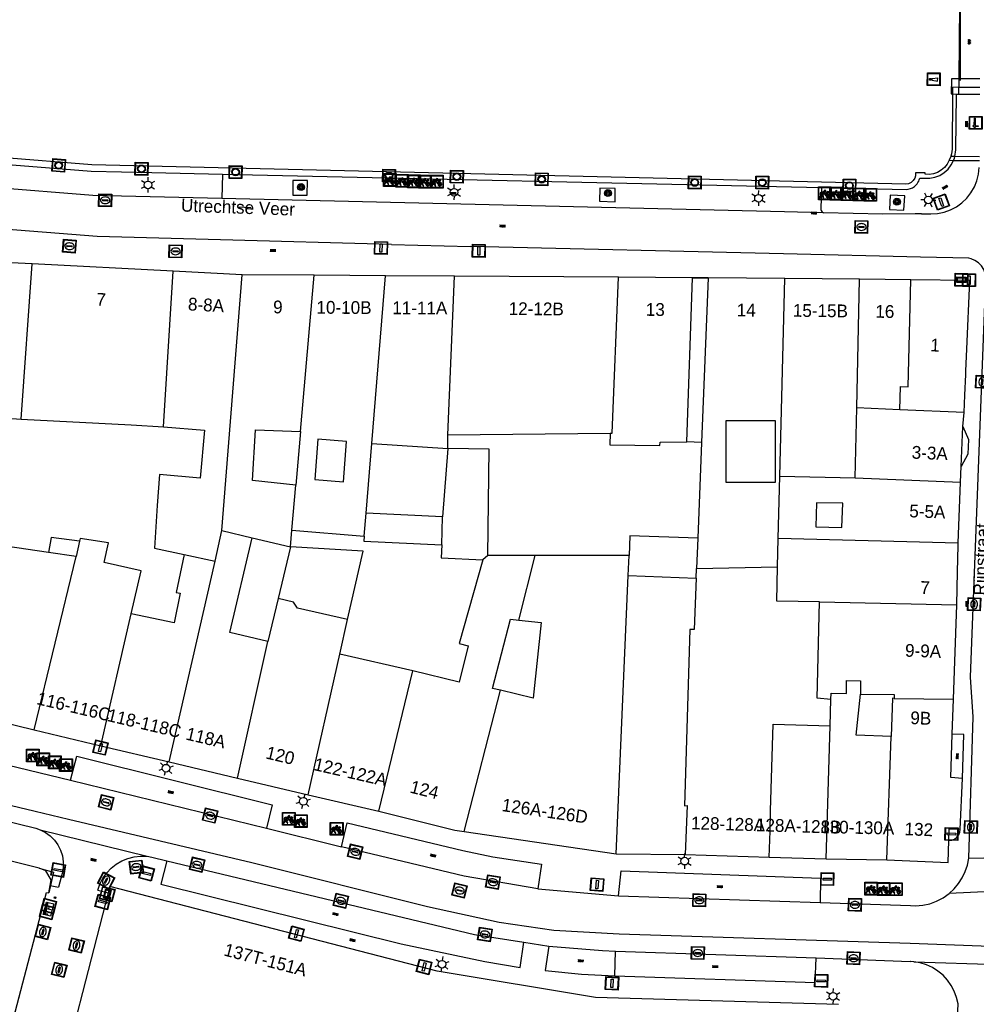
# Model space of a CAD drawing. Header units: metres. Extents: x 93870 to 95789, y 463036 to 464040.
# Tile 42 of 256: x 94209 to 94284, y 463392 to 463469. Entities that reach past the tile are written whole.
import ezdxf
from ezdxf.enums import TextEntityAlignment as Align

# ---------------------------------------------------------------- set-up
doc = ezdxf.new("R2010")
doc.units = ezdxf.units.M
doc.header["$LTSCALE"] = 25.4
for name, color, linetype in [('B_BEBOUWINGSGRENS_0', 1, 'Continuous'), ('B_OVERBOUWLIJN_LIJN_1', 7, 'Continuous'), ('B_TUSSENMUUR_0', 7, 'Continuous'), ('K_KUNSTWERKGRENS_0', 1, 'Continuous'), ('K_KUNSTWERKGRENS_1', 1, 'Continuous'), ('Q_BALUSTRADE_LIJN_1', 193, 'Continuous'), ('Q_BOOM_0', 3, 'Continuous'), ('Q_BRANDKRAAN_0', 5, 'Continuous'), ('Q_CAI-KAST_0', 10, 'Continuous'), ('Q_FIETSENREK_0', 6, 'Continuous'), ('Q_INSPECTIE_OF_RIOOLPUT_0', 253, 'Continuous'), ('Q_KOLK_0', 254, 'Continuous'), ('Q_LICHTMAST_0', 2, 'Continuous'), ('Q_MEERPAAL_0', 7, 'Continuous'), ('Q_MEERRING_0', 7, 'Continuous'), ('Q_SLAGBOOM_0', 7, 'Continuous'), ('Q_STRAATNAAMBORD_0', 7, 'Continuous'), ('Q_VERKEERSBORDPAAL_0', 40, 'Continuous'), ('Q_WATERLEIDINGPUT_0', 5, 'Continuous'), ('S_GBKN_SYMBOOL_GV_GROOT_1', 7, 'Continuous'), ('S_GBKN_SYMBOOL_OV_GROOT_0', 7, 'Continuous'), ('S_GBKN_SYMBOOL_OV_GROOT_1', 7, 'Continuous'), ('T_MUUR_30CM_0', 10, 'Continuous'), ('V_WEGGRENS_0', 7, 'Continuous'), ('V_WEGGRENS_1', 7, 'Continuous'), ('W_WATERGRENS_0', 5, 'Continuous'), ('Z_GBKN_HUISNUMMER_0', 252, 'Continuous'), ('Z_STRAATNAAM_0', 252, 'Continuous')]:
    doc.layers.add(name, color=color, linetype=linetype)
doc.layers.add('Q_PAAL_STEEN_0', color=7, linetype='Continuous', true_color=0xa97373)
doc.layers.add('Q_PAALTJE_0', color=7, linetype='Continuous', true_color=0x666666)

# ---------------------------------------------------------------- blocks, each defined once
blk = doc.blocks.new('Q_STRAATNAAMBORD')
for points in [[(-0.5, 0.5), (0.5, 0.5), (0.5, -0.5), (-0.5, -0.5)], [(-0.369, 0.22), (0.358, 0.22), (0.358, -0.214), (-0.369, -0.214)]]:
    blk.add_lwpolyline(points, close=True)
for points in [[(-0.442, 0.464), (0.438, 0.464, -0.414214), (0.459, 0.442), (0.459, -0.437, -0.414214), (0.438, -0.459), (-0.442, -0.459, -0.414214), (-0.463, -0.437), (-0.463, 0.442), (-0.463, 0.444), (-0.463, 0.446), (-0.463, 0.448), (-0.462, 0.45), (-0.461, 0.451), (-0.46, 0.453), (-0.459, 0.455), (-0.458, 0.456), (-0.457, 0.457), (-0.456, 0.459), (-0.454, 0.46), (-0.453, 0.461), (-0.451, 0.462), (-0.449, 0.462), (-0.447, 0.463), (-0.446, 0.463), (-0.444, 0.464), (-0.442, 0.464)], [(-0.287, 0.16), (0.281, 0.16, -0.414214), (0.303, 0.139), (0.303, -0.134, -0.414214), (0.281, -0.156), (-0.287, -0.156, -0.414214), (-0.308, -0.134), (-0.308, 0.139), (-0.308, 0.14), (-0.308, 0.142), (-0.307, 0.144), (-0.307, 0.146), (-0.306, 0.148), (-0.305, 0.149), (-0.304, 0.151), (-0.303, 0.152), (-0.302, 0.154), (-0.3, 0.155), (-0.299, 0.156), (-0.297, 0.157), (-0.296, 0.158), (-0.294, 0.159), (-0.292, 0.159), (-0.29, 0.16), (-0.288, 0.16), (-0.287, 0.16)]]:
    blk.add_lwpolyline(points, format="xyb")
blk = doc.blocks.new('Q_CAI-KAST')
for points in [[(-0.5, 0.5), (0.5, 0.5), (0.5, -0.5), (-0.5, -0.5)], [(-0.262, 0.264), (0.25, 0.264), (0.25, 0.187), (-0.262, 0.187)], [(-0.262, 0.107), (0.25, 0.107), (0.25, -0.332), (-0.262, -0.332)]]:
    blk.add_lwpolyline(points, close=True)
blk.add_lwpolyline([(-0.442, 0.464), (0.438, 0.464, -0.414214), (0.459, 0.442), (0.459, -0.437, -0.414214), (0.438, -0.459), (-0.442, -0.459, -0.414214), (-0.463, -0.437), (-0.463, 0.442), (-0.463, 0.444), (-0.463, 0.446), (-0.463, 0.448), (-0.462, 0.45), (-0.461, 0.451), (-0.46, 0.453), (-0.459, 0.455), (-0.458, 0.456), (-0.457, 0.457), (-0.456, 0.459), (-0.454, 0.46), (-0.453, 0.461), (-0.451, 0.462), (-0.449, 0.462), (-0.447, 0.463), (-0.446, 0.463), (-0.444, 0.464), (-0.442, 0.464)], format="xyb")
blk.add_circle((-0.177, -0.034), 0.0354)
blk = doc.blocks.new('Q_LICHTMAST')
for points in [[(-0.26, 0.15), (-0.52, 0.3)], [(0, 0.3), (0, 0.6)], [(0.26, 0.15), (0.52, 0.3)], [(-0.26, -0.15), (-0.52, -0.3)], [(0, -0.3), (0, -0.6)], [(0.26, -0.15), (0.52, -0.3)]]:
    blk.add_lwpolyline(points)
blk.add_circle((0, 0), 0.3)
blk = doc.blocks.new('Q_VERKEERSBORDPAAL')
for points in [[(-0.5, 0.5), (0.5, 0.5), (0.5, -0.5), (-0.5, -0.5)], [(-0.08, 0.333), (0.071, 0.333), (0.071, -0.329), (-0.08, -0.329)]]:
    blk.add_lwpolyline(points, close=True)
blk.add_lwpolyline([(-0.442, 0.464), (0.438, 0.464, -0.414214), (0.459, 0.442), (0.459, -0.437, -0.414214), (0.438, -0.459), (-0.442, -0.459, -0.414214), (-0.463, -0.437), (-0.463, 0.442), (-0.463, 0.444), (-0.463, 0.446), (-0.463, 0.448), (-0.462, 0.45), (-0.461, 0.451), (-0.46, 0.453), (-0.459, 0.455), (-0.458, 0.456), (-0.457, 0.457), (-0.456, 0.459), (-0.454, 0.46), (-0.453, 0.461), (-0.451, 0.462), (-0.449, 0.462), (-0.447, 0.463), (-0.446, 0.463), (-0.444, 0.464), (-0.442, 0.464)], format="xyb")
blk = doc.blocks.new('Q_PAAL_STEEN')
for points in [[(-0.5, 0.5), (0.5, 0.5), (0.5, -0.5), (-0.5, -0.5)], [(-0.08, 0.333), (0.071, 0.333), (0.071, -0.329), (-0.08, -0.329)]]:
    blk.add_lwpolyline(points, close=True)
blk.add_lwpolyline([(-0.442, 0.464), (0.438, 0.464, -0.414214), (0.459, 0.442), (0.459, -0.437, -0.414214), (0.438, -0.459), (-0.442, -0.459, -0.414214), (-0.463, -0.437), (-0.463, 0.442), (-0.463, 0.444), (-0.463, 0.446), (-0.463, 0.448), (-0.462, 0.45), (-0.461, 0.451), (-0.46, 0.453), (-0.459, 0.455), (-0.458, 0.456), (-0.457, 0.457), (-0.456, 0.459), (-0.454, 0.46), (-0.453, 0.461), (-0.451, 0.462), (-0.449, 0.462), (-0.447, 0.463), (-0.446, 0.463), (-0.444, 0.464), (-0.442, 0.464)], format="xyb")
blk = doc.blocks.new('Q_PAALTJE')
at = {"color": 251, "true_color": 0x666666, "xscale": 0.1, "yscale": 0.1, "zscale": 0.01}
blk.add_blockref('Q_PAAL_STEEN', (0, 0), dxfattribs=at)
blk = doc.blocks.new('Q_KOLK')
blk.add_lwpolyline([(-0.5, 0.5), (0.5, 0.5), (0.5, -0.5), (-0.5, -0.5)], close=True)
for points in [[(-0.442, 0.464), (0.438, 0.464, -0.414214), (0.459, 0.442), (0.459, -0.437, -0.414214), (0.438, -0.459), (-0.442, -0.459, -0.414214), (-0.463, -0.437), (-0.463, 0.442, -0.414214), (-0.442, 0.464)], [(-0.345, 0.105, 0.380426), (-0.276, -0.18)], [(-0.008, 0.266, 0.240218), (-0.345, 0.105)], [(-0.194, 0.045, 0.853344), (-0.194, -0.032)], [(0.331, 0.111, 0.240191), (-0.008, 0.266)], [(0.185, -0.032, 0.849746), (0.185, 0.045)], [(0.267, -0.176, 0.380426), (0.331, 0.111)], [(-0.276, -0.18, 0.148452), (0.012, -0.257)], [(0.012, -0.257, 0.131742), (0.267, -0.176)]]:
    blk.add_lwpolyline(points, format="xyb")
for points in [[(-0.194, 0.045), (0.185, 0.045)], [(0.185, -0.032), (-0.194, -0.032)]]:
    blk.add_lwpolyline(points)
blk = doc.blocks.new('Q_BRANDKRAAN')
blk.add_lwpolyline([(-0.5, 0.5), (0.5, 0.5), (0.5, -0.5), (-0.5, -0.5)], close=True)
for points in [[(-0.442, 0.464), (0.438, 0.464, -0.414214), (0.459, 0.442), (0.459, -0.437, -0.414214), (0.438, -0.459), (-0.442, -0.459, -0.414214), (-0.463, -0.437), (-0.463, 0.442), (-0.463, 0.444), (-0.463, 0.446), (-0.463, 0.448), (-0.462, 0.45), (-0.461, 0.451), (-0.46, 0.453), (-0.459, 0.455), (-0.458, 0.456), (-0.457, 0.457), (-0.456, 0.459), (-0.454, 0.46), (-0.453, 0.461), (-0.451, 0.462), (-0.449, 0.462), (-0.447, 0.463), (-0.446, 0.463), (-0.444, 0.464), (-0.442, 0.464)], [(-0.345, 0.105, 0.380426), (-0.276, -0.18)], [(-0.008, 0.266, 0.240218), (-0.345, 0.105)], [(-0.194, 0.045, 0.853344), (-0.194, -0.032)], [(0.331, 0.111, 0.240191), (-0.008, 0.266)], [(0.185, -0.032, 0.849746), (0.185, 0.045)], [(0.267, -0.176, 0.380426), (0.331, 0.111)], [(-0.276, -0.18, 0.148452), (0.012, -0.257)], [(0.012, -0.257, 0.131742), (0.267, -0.176)]]:
    blk.add_lwpolyline(points, format="xyb")
for points in [[(-0.194, 0.045), (0.185, 0.045)], [(0.185, -0.032), (-0.194, -0.032)]]:
    blk.add_lwpolyline(points)
blk = doc.blocks.new('Q_INSPECTIE_OF_RIOOLPUT')
blk.add_lwpolyline([(-0.5, 0.5), (0.5, 0.5), (0.5, -0.5), (-0.5, -0.5)], close=True)
for points in [[(-0.442, 0.464), (0.438, 0.464, -0.414214), (0.459, 0.442), (0.459, -0.437, -0.414214), (0.438, -0.459), (-0.442, -0.459, -0.414214), (-0.463, -0.437), (-0.463, 0.442), (-0.463, 0.444), (-0.463, 0.446), (-0.463, 0.448), (-0.462, 0.45), (-0.461, 0.451), (-0.46, 0.453), (-0.459, 0.455), (-0.458, 0.456), (-0.457, 0.457), (-0.456, 0.459), (-0.454, 0.46), (-0.453, 0.461), (-0.451, 0.462), (-0.449, 0.462), (-0.447, 0.463), (-0.446, 0.463), (-0.444, 0.464), (-0.442, 0.464)], [(-0.345, 0.105, 0.380426), (-0.276, -0.18)], [(-0.008, 0.266, 0.240218), (-0.345, 0.105)], [(-0.194, 0.045, 0.853344), (-0.194, -0.032)], [(0.331, 0.111, 0.240191), (-0.008, 0.266)], [(0.185, -0.032, 0.849746), (0.185, 0.045)], [(0.267, -0.176, 0.380426), (0.331, 0.111)], [(-0.276, -0.18, 0.148452), (0.012, -0.257)], [(0.012, -0.257, 0.131742), (0.267, -0.176)]]:
    blk.add_lwpolyline(points, format="xyb")
for points in [[(-0.194, 0.045), (0.185, 0.045)], [(0.185, -0.032), (-0.194, -0.032)]]:
    blk.add_lwpolyline(points)
blk = doc.blocks.new('Q_WATERLEIDINGPUT')
blk.add_lwpolyline([(-0.5, 0.5), (0.5, 0.5), (0.5, -0.5), (-0.5, -0.5)], close=True)
for points in [[(-0.442, 0.464), (0.438, 0.464, -0.414214), (0.459, 0.442), (0.459, -0.437, -0.414214), (0.438, -0.459), (-0.442, -0.459, -0.414214), (-0.463, -0.437), (-0.463, 0.442), (-0.463, 0.444), (-0.463, 0.446), (-0.463, 0.448), (-0.462, 0.45), (-0.461, 0.451), (-0.46, 0.453), (-0.459, 0.455), (-0.458, 0.456), (-0.457, 0.457), (-0.456, 0.459), (-0.454, 0.46), (-0.453, 0.461), (-0.451, 0.462), (-0.449, 0.462), (-0.447, 0.463), (-0.446, 0.463), (-0.444, 0.464), (-0.442, 0.464)], [(-0.345, 0.105, 0.380426), (-0.276, -0.18)], [(-0.008, 0.266, 0.240218), (-0.345, 0.105)], [(-0.194, 0.045, 0.853344), (-0.194, -0.032)], [(0.331, 0.111, 0.240191), (-0.008, 0.266)], [(0.185, -0.032, 0.849746), (0.185, 0.045)], [(0.267, -0.176, 0.380426), (0.331, 0.111)], [(-0.276, -0.18, 0.148452), (0.012, -0.257)], [(0.012, -0.257, 0.131742), (0.267, -0.176)]]:
    blk.add_lwpolyline(points, format="xyb")
for points in [[(-0.194, 0.045), (0.185, 0.045)], [(0.185, -0.032), (-0.194, -0.032)]]:
    blk.add_lwpolyline(points)
blk = doc.blocks.new('Q_MEERRING')
blk.add_lwpolyline([(-0.5, 0.5), (0.5, 0.5), (0.5, -0.5), (-0.5, -0.5)], close=True)
blk.add_lwpolyline([(-0.442, 0.464), (0.438, 0.464, -0.414214), (0.459, 0.442), (0.459, -0.437, -0.414214), (0.438, -0.459), (-0.442, -0.459, -0.414214), (-0.463, -0.437), (-0.463, 0.442), (-0.463, 0.444), (-0.463, 0.446), (-0.463, 0.448), (-0.462, 0.45), (-0.461, 0.451), (-0.46, 0.453), (-0.459, 0.455), (-0.458, 0.456), (-0.457, 0.457), (-0.456, 0.459), (-0.454, 0.46), (-0.453, 0.461), (-0.451, 0.462), (-0.449, 0.462), (-0.447, 0.463), (-0.446, 0.463), (-0.444, 0.464), (-0.442, 0.464)], format="xyb")
for radius in [0.3, 0.3, 0.25, 0.25]:
    blk.add_circle((0, 0), radius)
blk = doc.blocks.new('Q_SLAGBOOM')
blk.add_lwpolyline([(-0.5, 0.5), (0.5, 0.5), (0.5, -0.5), (-0.5, -0.5)], close=True)
blk.add_lwpolyline([(-0.442, 0.464), (0.438, 0.464, -0.414214), (0.459, 0.442), (0.459, -0.437, -0.414214), (0.438, -0.459), (-0.442, -0.459, -0.414214), (-0.463, -0.437), (-0.463, 0.442), (-0.463, 0.444), (-0.463, 0.446), (-0.463, 0.448), (-0.462, 0.45), (-0.461, 0.451), (-0.46, 0.453), (-0.459, 0.455), (-0.458, 0.456), (-0.457, 0.457), (-0.456, 0.459), (-0.454, 0.46), (-0.453, 0.461), (-0.451, 0.462), (-0.449, 0.462), (-0.447, 0.463), (-0.446, 0.463), (-0.444, 0.464), (-0.442, 0.464)], format="xyb")
for points in [[(-0.29, 0.043), (-0.375, 0.043), (-0.375, 0.105)], [(-0.375, 0.105), (-0.29, 0.105)], [(-0.29, 0.105), (-0.29, 0.204)], [(-0.29, 0.204), (-0.226, 0.204), (-0.226, 0.105)], [(-0.226, 0.043), (-0.226, -0.197), (-0.29, -0.197), (-0.29, 0.043)], [(-0.226, 0.105), (0.37, 0.105), (0.37, 0.043), (-0.226, 0.043)]]:
    blk.add_lwpolyline(points)
blk = doc.blocks.new('Q_FIETSENREK')
for points in [[(-0.5, 0.5), (0.5, 0.5), (0.5, -0.5), (-0.5, -0.5)], [(-0.063, 0.145), (0.184, 0.054), (0.037, -0.093)]]:
    blk.add_lwpolyline(points, close=True)
for points in [[(-0.442, 0.464), (0.438, 0.464, -0.414214), (0.459, 0.442), (0.459, -0.437, -0.414214), (0.438, -0.459), (-0.442, -0.459, -0.414214), (-0.463, -0.437), (-0.463, 0.442), (-0.463, 0.444), (-0.463, 0.446), (-0.463, 0.448), (-0.462, 0.45), (-0.461, 0.451), (-0.46, 0.453), (-0.459, 0.455), (-0.458, 0.456), (-0.457, 0.457), (-0.456, 0.459), (-0.454, 0.46), (-0.453, 0.461), (-0.451, 0.462), (-0.449, 0.462), (-0.447, 0.463), (-0.446, 0.463), (-0.444, 0.464), (-0.442, 0.464)], [(-0.181, 0.106, 0.847256), (-0.324, -0.144)], [(-0.193, 0.075, 0.842492), (-0.305, -0.118)], [(-0.171, 0.065, 0.053288), (-0.193, 0.075)], [(-0.185, -0.134, 0.502492), (-0.147, 0.044)], [(-0.149, 0.089, 0.06236), (-0.181, 0.106)], [(-0.165, -0.161, 0.494489), (-0.125, 0.068)], [(-0.324, -0.144, 0.089606), (-0.421, -0.348)], [(-0.296, -0.162, 0.110942), (-0.375, -0.348)], [(-0.294, -0.105, 0.006942), (-0.305, -0.118)], [(-0.296, -0.162, 0.02458), (-0.283, -0.168)], [(-0.212, -0.105, 0.381614), (-0.294, -0.105)], [(-0.283, -0.168, 0.148109), (-0.198, -0.173)], [(-0.223, -0.136, 0.533998), (-0.276, -0.136)], [(-0.276, -0.136, 0.009682), (-0.271, -0.138)], [(-0.271, -0.138, 0.120201), (-0.218, -0.144)], [(-0.218, -0.144, 0.003554), (-0.223, -0.136)], [(-0.185, -0.134, 0.017985), (-0.212, -0.105)], [(-0.122, -0.348, 0.075837), (-0.198, -0.173)], [(-0.075, -0.348, 0.094234), (-0.165, -0.161)], [(0.095, -0.16, 0.385208), (0.186, -0.333)], [(0.209, -0.054, 0.224648), (0.108, -0.128)], [(0.126, -0.171, 0.376993), (0.197, -0.303)], [(0.212, -0.086, 0.20829), (0.139, -0.139)], [(0.186, -0.333, 1), (0.287, -0.06)], [(0.197, -0.303, 1), (0.276, -0.09)], [(0.287, -0.06, 0.086253), (0.238, -0.051)], [(0.276, -0.09, 0.079305), (0.241, -0.083)]]:
    blk.add_lwpolyline(points, format="xyb")
for points in [[(-0.171, 0.065), (-0.263, -0.038), (-0.239, -0.059), (-0.147, 0.044)], [(0.081, 0.221), (-0.003, 0.252), (-0.149, 0.089)], [(-0.125, 0.068), (-0.086, 0.111), (0.018, -0.131), (0.095, -0.16)], [(0.238, -0.051), (0.229, 0.053), (0.261, 0.093), (0.302, 0.078), (0.314, 0.11), (0.192, 0.155), (0.18, 0.123), (0.231, 0.104), (0.207, 0.076), (-0.04, 0.167), (0, 0.216), (0.07, 0.191), (0.081, 0.221)], [(0.209, -0.054), (0.199, 0.029), (0.057, -0.108)], [(-0.421, -0.348), (-0.375, -0.348)], [(-0.122, -0.348), (-0.075, -0.348)], [(0.057, -0.108), (0.108, -0.128)], [(0.126, -0.171), (0.253, -0.218), (0.241, -0.083)], [(0.139, -0.139), (0.222, -0.17), (0.212, -0.086)]]:
    blk.add_lwpolyline(points)
blk = doc.blocks.new('Q_BOOM')
for radius in [0.27, 0.18, 0.09]:
    blk.add_circle((0, 0), radius)
blk = doc.blocks.new('Q_MEERPAAL')
for points in [[(-0.5, 0.5), (0.5, 0.5), (0.5, -0.5), (-0.5, -0.5)], [(-0.076, 0.32), (0.068, 0.32), (0.068, 0.17), (-0.076, 0.17)]]:
    blk.add_lwpolyline(points, close=True)
blk.add_lwpolyline([(-0.442, 0.464), (0.438, 0.464, -0.414214), (0.459, 0.442), (0.459, -0.437, -0.414214), (0.438, -0.459), (-0.442, -0.459, -0.414214), (-0.463, -0.437), (-0.463, 0.442), (-0.463, 0.444), (-0.463, 0.446), (-0.463, 0.448), (-0.462, 0.45), (-0.461, 0.451), (-0.46, 0.453), (-0.459, 0.455), (-0.458, 0.456), (-0.457, 0.457), (-0.456, 0.459), (-0.454, 0.46), (-0.453, 0.461), (-0.451, 0.462), (-0.449, 0.462), (-0.447, 0.463), (-0.446, 0.463), (-0.444, 0.464), (-0.442, 0.464)], format="xyb")
for points in [[(-0.076, 0.124), (-0.136, -0.311)], [(-0.076, 0.124), (0.068, 0.124)], [(0.068, 0.124), (0.122, -0.311)], [(-0.136, -0.311), (0.122, -0.311)]]:
    blk.add_lwpolyline(points)
blk = doc.blocks.new('S_GBKN_SYMBOOL_OV_GROOT')
for points in [[(-0.21875, 0.0625), (0.21875, 0.0625)], [(-0.21875, 0), (0.21875, 0)], [(-0.1875, 0.0625), (-0.1875, 0)], [(-0.125, 0.09375), (-0.125, 0.0625)], [(-0.125, 0), (-0.125, -0.0625)], [(-0.0625, 0.0625), (-0.0625, 0)], [(0, 0.09375), (0, 0.0625)], [(0, 0), (0, -0.0625)], [(0.0625, 0.0625), (0.0625, 0)], [(0.125, 0.09375), (0.125, 0.0625)], [(0.125, 0), (0.125, -0.0625)], [(0.1875, 0.0625), (0.1875, 0)], [(-0.21875, -0.0625), (0.21875, -0.0625)], [(-0.1875, -0.0625), (-0.1875, -0.09375)], [(-0.0625, -0.0625), (-0.0625, -0.09375)], [(0.0625, -0.0625), (0.0625, -0.09375)], [(0.1875, -0.0625), (0.1875, -0.09375)]]:
    blk.add_lwpolyline(points)
blk = doc.blocks.new('S_GBKN_SYMBOOL_GV_GROOT')
for points in [[(-0.1875, 0.03125), (-0.09375, 0.09375)], [(-0.1875, -0.0625), (0.0625, 0.09375)], [(-0.1875, 0.09375), (0.125, -0.09375)], [(-0.1875, 0), (-0.03125, -0.09375)], [(-0.125, -0.09375), (0.1875, 0.09375)], [(-0.0625, 0.09375), (0.1875, -0.0625)], [(0.03125, -0.09375), (0.1875, 0)], [(0.09375, 0.09375), (0.1875, 0.03125)]]:
    blk.add_lwpolyline(points)

msp = doc.modelspace()

# ---------------------------------------------------------------- linework, layer by layer
at = {"layer": 'B_BEBOUWINGSGRENS_0'}
for p, q in [((94209.929, 463450.133), (94204.632, 463450.407)), ((94220.965, 463449.563), (94209.929, 463450.133)), ((94226.349, 463449.284), (94220.965, 463449.563)), ((94231.989, 463449.243), (94226.349, 463449.284)), ((94237.581, 463449.206), (94231.989, 463449.243)), ((94242.966, 463449.171), (94237.581, 463449.206)), ((94255.811, 463449.086), (94242.966, 463449.171)), ((94261.604, 463449.048), (94255.811, 463449.086)), ((94268.823, 463449), (94262.825, 463449.04)), ((94274.663, 463448.934), (94268.823, 463449)), ((94278.683, 463448.888), (94274.663, 463448.934)), ((94283.32, 463448.835), (94278.683, 463448.888)), ((94282.77, 463437.401), (94282.857, 463438.498)), ((94230.92, 463437.024), (94230.551, 463432.813)), ((94242.45, 463435.68), (94242.46, 463436.76)), ((94242.46, 463436.76), (94255.15, 463436.89)), ((94236.063, 463430.624), (94236.508, 463436.074)), ((94236.508, 463436.074), (94242.45, 463435.68)), ((94242.45, 463435.68), (94242.022, 463430.326)), ((94282.396, 463428.269), (94282.57, 463433.038)), ((94235.915, 463428.814), (94236.063, 463430.624)), ((94242.022, 463430.326), (94236.063, 463430.624)), ((94230.13, 463427.99), (94230.242, 463429.278)), ((94230.242, 463429.278), (94235.915, 463428.814)), ((94213.632, 463428.42), (94213.36, 463427.226)), ((94227.15, 463428.7), (94230.13, 463427.99)), ((94262.01, 463428.658), (94261.916, 463426.292)), ((94211.206, 463427.54), (94207.84, 463428.03)), ((94213.36, 463427.226), (94211.206, 463427.54)), ((94230.13, 463427.99), (94229.167, 463423.936)), ((94235.82, 463427.645), (94230.13, 463427.99)), ((94234.61, 463422.284), (94235.82, 463427.645)), ((94245.58, 463427.31), (94245.18, 463426.98)), ((94249.299, 463427.306), (94245.58, 463427.31)), ((94256.573, 463425.731), (94256.636, 463427.298)), ((94261.886, 463425.535), (94261.916, 463426.292)), ((94282.279, 463423.448), (94282.341, 463426.022)), ((94255.629, 463403.962), (94256.573, 463425.731)), ((94256.573, 463425.731), (94261.886, 463425.535)), ((94229.167, 463423.936), (94228.37, 463420.58)), ((94282.022, 463416.057), (94282.279, 463423.448)), ((94233.999, 463419.578), (94234.61, 463422.284)), ((94239.7, 463418.29), (94233.999, 463419.578)), ((94281.932, 463413.318), (94282.022, 463416.057)), ((94204.31, 463415.068), (94210.081, 463413.651)), ((94210.081, 463413.651), (94215.304, 463412.408)), ((94215.304, 463412.408), (94220.646, 463411.143)), ((94220.646, 463411.143), (94226.001, 463409.885)), ((94226.001, 463409.885), (94231.511, 463408.562)), ((94282.551, 463405.872), (94282.721, 463409.856)), ((94231.511, 463408.562), (94237.045, 463407.293)), ((94243.742, 463405.704), (94255.629, 463403.962)), ((94281.605, 463403.27), (94281.661, 463405.006)), ((94261.021, 463403.885), (94267.608, 463403.694)), ((94267.608, 463403.694), (94272.07, 463403.564)), ((94272.07, 463403.564), (94276.818, 463403.472)), ((94276.818, 463403.472), (94281.605, 463403.27))]:
    msp.add_line(p, q, dxfattribs=at)
for points in [[(94255.15, 463436.89), (94255.14, 463435.98), (94259.05, 463435.91), (94259.06, 463436.17), (94261.17, 463436.21), (94261.604, 463449.048)], [(94262.825, 463449.04), (94262.31, 463436.164), (94262.01, 463428.658)], [(94282.857, 463438.498), (94282.918, 463439.86), (94282.99, 463441.466), (94283.003, 463441.775), (94283.079, 463443.455), (94283.32, 463448.835)], [(94207.218, 463434.517), (94207.589, 463438.079), (94209.05, 463437.99)], [(94209.05, 463437.99), (94217.668, 463437.527), (94220.21, 463437.39)], [(94220.21, 463437.39), (94223.41, 463437.11), (94223.08, 463433.36), (94219.88, 463433.64)], [(94264.2, 463437.851), (94264.2, 463433.051), (94268.1, 463433.051), (94268.1, 463437.851), (94264.2, 463437.851)], [(94282.57, 463433.038), (94282.618, 463434.281), (94282.77, 463437.401)], [(94230.551, 463432.813), (94227.151, 463433.169), (94227.408, 463437.138), (94230.92, 463437.024)], [(94234.532, 463436.235), (94232.289, 463436.419), (94232.033, 463433.266), (94234.275, 463433.084), (94234.532, 463436.235)], [(94245.58, 463427.31), (94245.68, 463435.63), (94242.45, 463435.68)], [(94219.88, 463433.64), (94219.714, 463431.214), (94219.486, 463427.871), (94221.82, 463427.38)], [(94271.305, 463431.439), (94271.257, 463429.552), (94273.296, 463429.501), (94273.358, 463431.393), (94271.305, 463431.439)], [(94262.01, 463428.658), (94256.698, 463428.853), (94256.636, 463427.298)], [(94213.632, 463428.42), (94211.407, 463428.715), (94211.206, 463427.54)], [(94217.668, 463422.746), (94218.439, 463426.118), (94215.557, 463426.747), (94215.893, 463428.29), (94213.679, 463428.627), (94213.632, 463428.42)], [(94228.37, 463420.58), (94225.39, 463421.28), (94227.15, 463428.7)], [(94235.915, 463428.814), (94235.885, 463428.439), (94241.971, 463428.151)], [(94241.971, 463428.151), (94241.922, 463427.116), (94245.18, 463426.98)], [(94282.341, 463426.022), (94282.392, 463428.098), (94282.396, 463428.269)], [(94221.82, 463427.38), (94221.2, 463424.41), (94221.51, 463424.35), (94221.03, 463422.03), (94217.668, 463422.746)], [(94256.636, 463427.298), (94254.77, 463427.3), (94249.299, 463427.306)], [(94245.18, 463426.98), (94243.34, 463420.41), (94244.04, 463420.24), (94243.34, 463417.4), (94239.7, 463418.29)], [(94261.886, 463425.535), (94261.725, 463421.501), (94261.391, 463421.521), (94260.965, 463407.719), (94261.174, 463407.722), (94261.021, 463403.885)], [(94234.61, 463422.284), (94230.674, 463423.182), (94230.373, 463423.661), (94229.167, 463423.936)], [(94246.584, 463416.752), (94245.96, 463416.9), (94247.35, 463422.32), (94247.999, 463422.253)], [(94247.999, 463422.253), (94249.76, 463422.07), (94249.12, 463416.15), (94246.584, 463416.752)], [(94277.159, 463413.134), (94274.408, 463413.231), (94274.743, 463416.448)], [(94274.743, 463416.448), (94277.392, 463416.413), (94277.389, 463416.123)], [(94277.389, 463416.123), (94277.264, 463416.129), (94277.159, 463413.134)], [(94282.721, 463409.856), (94281.822, 463409.919), (94281.932, 463413.318)], [(94237.045, 463407.293), (94243.009, 463405.811), (94243.742, 463405.704)], [(94281.661, 463405.006), (94281.69, 463405.897), (94282.551, 463405.872)], [(94211.316, 463401.458), (94211.395, 463401.927), (94210.983, 463402.613), (94210.476, 463402.815), (94205.236, 463404.137)], [(94207.606, 463387.765), (94211.032, 463400.934), (94211.218, 463400.885), (94211.316, 463401.458)], [(94273.021, 463392.154), (94254.018, 463392.713), (94241.611, 463394.752), (94216.006, 463401.396), (94215.876, 463400.893)], [(94215.876, 463400.893), (94211.396, 463383.563), (94211.609, 463383.409), (94211.816, 463383.298)]]:
    msp.add_lwpolyline(points, dxfattribs=at)
at = {"layer": 'B_OVERBOUWLIJN_LIJN_1'}
for points in [[(94261.604, 463449.048), (94262.215, 463449.044), (94262.825, 463449.04)], [(94282.77, 463437.401), (94283.213, 463436.396), (94283.154, 463435.228), (94282.618, 463434.281)], [(94262.31, 463436.164), (94261.74, 463436.187), (94261.17, 463436.21)], [(94210.476, 463402.815), (94211.596, 463402.522), (94211.218, 463400.885)]]:
    msp.add_lwpolyline(points, dxfattribs=at)
at = {"layer": 'B_TUSSENMUUR_0'}
for p, q in [((94209.05, 463437.99), (94209.929, 463450.133)), ((94220.21, 463437.39), (94220.965, 463449.563)), ((94224.772, 463429.266), (94226.349, 463449.284)), ((94230.92, 463437.024), (94231.989, 463449.243)), ((94236.508, 463436.074), (94237.581, 463449.206)), ((94242.46, 463436.76), (94242.966, 463449.171)), ((94268.434, 463433.505), (94268.823, 463449)), ((94274.451, 463438.856), (94274.663, 463448.934)), ((94274.335, 463433.383), (94274.451, 463438.856)), ((94277.839, 463438.711), (94274.451, 463438.856)), ((94282.857, 463438.498), (94277.839, 463438.711)), ((94268.312, 463428.627), (94268.434, 463433.505)), ((94268.434, 463433.505), (94274.335, 463433.383)), ((94230.242, 463429.278), (94230.551, 463432.813)), ((94274.335, 463433.383), (94282.57, 463433.038)), ((94241.971, 463428.151), (94242.022, 463430.326)), ((94224.234, 463426.873), (94224.772, 463429.266)), ((94224.772, 463429.266), (94227.15, 463428.7)), ((94268.256, 463426.407), (94268.312, 463428.627)), ((94282.396, 463428.269), (94268.312, 463428.627)), ((94221.82, 463427.38), (94224.234, 463426.873)), ((94247.999, 463422.253), (94249.299, 463427.306)), ((94210.081, 463413.651), (94213.36, 463427.226)), ((94220.646, 463411.143), (94224.234, 463426.873)), ((94261.916, 463426.292), (94268.256, 463426.407)), ((94271.538, 463423.673), (94282.279, 463423.448)), ((94215.304, 463412.408), (94217.668, 463422.746)), ((94226.001, 463409.885), (94228.37, 463420.58)), ((94231.511, 463408.562), (94233.999, 463419.578)), ((94237.045, 463407.293), (94239.7, 463418.29)), ((94243.742, 463405.704), (94246.584, 463416.752)), ((94272.37, 463413.969), (94272.43, 463416.04)), ((94277.389, 463416.123), (94282.022, 463416.057)), ((94272.07, 463403.564), (94272.37, 463413.969)), ((94276.818, 463403.472), (94277.159, 463413.134))]:
    msp.add_line(p, q, dxfattribs=at)
for points in [[(94255.15, 463436.89), (94255.314, 463436.892), (94255.811, 463449.086)], [(94277.839, 463438.711), (94277.883, 463440.527), (94278.483, 463440.512), (94278.683, 463448.888)], [(94271.538, 463423.673), (94268.189, 463423.743), (94268.256, 463426.407)], [(94272.43, 463416.04), (94271.353, 463416.136), (94271.538, 463423.673)], [(94272.43, 463416.04), (94272.444, 463416.529), (94273.643, 463416.513), (94273.657, 463417.513), (94274.757, 463417.498), (94274.743, 463416.448)], [(94267.608, 463403.694), (94267.667, 463405.712), (94267.713, 463407.308), (94267.911, 463414.097), (94272.37, 463413.969)]]:
    msp.add_lwpolyline(points, dxfattribs=at)
at = {"layer": 'K_KUNSTWERKGRENS_0'}
for p, q in [((94282.452, 463464.624), (94281.864, 463464.629)), ((94282.538, 463464.624), (94282.452, 463464.624)), ((94284.096, 463464.612), (94282.538, 463464.624)), ((94281.948, 463463.439), (94282.443, 463463.434)), ((94282.443, 463463.434), (94284.09, 463463.418)), ((94281.818, 463458.547), (94281.816, 463458.547)), ((94284.054, 463458.524), (94282.128, 463458.543))]:
    msp.add_line(p, q, dxfattribs=at)
for points in [[(94281.864, 463464.629), (94281.848, 463463.44), (94281.948, 463463.439)], [(94281.816, 463458.547), (94281.816, 463458.547), (94281.694, 463458.248)], [(94282.128, 463458.543), (94282.043, 463458.544), (94281.818, 463458.547)]]:
    msp.add_lwpolyline(points, dxfattribs=at)
at = {"layer": 'K_KUNSTWERKGRENS_1'}
for p, q in [((94282.499, 463470.421), (94282.452, 463464.624)), ((94282.452, 463464.624), (94282.447, 463463.958)), ((94284.094, 463463.942), (94282.447, 463463.958)), ((94281.694, 463458.248), (94282.04, 463458.244)), ((94281.83, 463458.58), (94281.816, 463458.547)), ((94281.83, 463458.58), (94281.818, 463458.547)), ((94282.04, 463458.244), (94284.052, 463458.224))]:
    msp.add_line(p, q, dxfattribs=at)
for points in [[(94282.447, 463463.958), (94281.953, 463463.963), (94281.948, 463463.439)], [(94281.948, 463463.439), (94281.948, 463463.43), (94281.924, 463459.108), (94281.908, 463458.929), (94281.876, 463458.753), (94281.83, 463458.58)], [(94281.818, 463458.547), (94281.769, 463458.411), (94281.694, 463458.248)], [(94281.816, 463458.547), (94281.766, 463458.424), (94281.694, 463458.248)]]:
    msp.add_lwpolyline(points, dxfattribs=at)
at = {"layer": 'Q_BALUSTRADE_LIJN_1'}
for p, q in [((94282.555, 463470.414), (94282.538, 463464.624)), ((94282.538, 463464.624), (94282.538, 463464.482))]:
    msp.add_line(p, q, dxfattribs=at)
at = {"layer": 'T_MUUR_30CM_0'}
msp.add_line((94255.629, 463403.962), (94261.021, 463403.885), dxfattribs=at)
msp.add_lwpolyline([(94282.721, 463409.856), (94282.846, 463413.295), (94281.932, 463413.318)], dxfattribs=at)
at = {"layer": 'V_WEGGRENS_0'}
for p, q in [((94224.812, 463457.162), (94224.759, 463455.256)), ((94224.812, 463457.162), (94271.691, 463456.112)), ((94231.458, 463456.67), (94230.323, 463456.66)), ((94255.56, 463456.032), (94254.338, 463456.061)), ((94268.801, 463454.217), (94224.759, 463455.256)), ((94278.212, 463455.476), (94277.07, 463455.518)), ((94271.857, 463454.145), (94268.801, 463454.217)), ((94279.522, 463454.046), (94279.036, 463454.044)), ((94238.049, 463451.659), (94224.671, 463452.016)), ((94238.049, 463451.659), (94244.221, 463451.506)), ((94268.723, 463450.925), (94244.221, 463451.506)), ((94283.4, 463450.54), (94283.233, 463450.581)), ((94262.825, 463449.04), (94261.604, 463449.048)), ((94207.044, 463411.147), (94212.918, 463409.724)), ((94212.918, 463409.724), (94228.259, 463405.948)), ((94210.548, 463405.837), (94218.91, 463403.76)), ((94228.259, 463405.948), (94234.116, 463404.493)), ((94283.219, 463403.6), (94286.751, 463403.695)), ((94211.316, 463401.458), (94211.97, 463401.347)), ((94215.059, 463401.105), (94215.876, 463400.893)), ((94249.496, 463401.219), (94255.813, 463400.664)), ((94287.598, 463401.122), (94281.682, 463400.835)), ((94255.813, 463400.664), (94271.581, 463400.13)), ((94271.581, 463400.13), (94278.661, 463399.895)), ((94248.392, 463397.027), (94250.369, 463396.72)), ((94289.92, 463396.512), (94278.641, 463396.931)), ((94255.513, 463394.404), (94255.563, 463396.342)), ((94255.563, 463396.342), (94271.27, 463395.811)), ((94271.27, 463395.811), (94278.631, 463395.518)), ((94278.924, 463395.497), (94289.423, 463395.174))]:
    msp.add_line(p, q, dxfattribs=at)
for points in [[(94171.8, 463460.813), (94214.548, 463457.395), (94219.29, 463457.286), (94224.812, 463457.162)], [(94224.759, 463455.256), (94214.672, 463455.494), (94160.028, 463459.886), (94160.051, 463460.196)], [(94279.098, 463456.318), (94279.176, 463456.409), (94279.245, 463456.507), (94279.303, 463456.612), (94279.349, 463456.722), (94279.384, 463456.837), (94280.167, 463456.838), (94280.568, 463456.919), (94280.948, 463457.069), (94281.296, 463457.285), (94281.6, 463457.559), (94281.851, 463457.882), (94282.04, 463458.244)], [(94279.522, 463454.046), (94280.251, 463454.044), (94280.778, 463454.08), (94281.295, 463454.188), (94281.792, 463454.367), (94282.259, 463454.614), (94282.688, 463454.923), (94283.069, 463455.289), (94283.396, 463455.704), (94283.661, 463456.161), (94283.861, 463456.65), (94283.991, 463457.162), (94284.048, 463457.687)], [(94230.323, 463456.66), (94230.312, 463455.511), (94231.447, 463455.521), (94231.458, 463456.67)], [(94254.338, 463456.061), (94254.314, 463455.037), (94255.536, 463455.008), (94255.56, 463456.032)], [(94271.691, 463456.112), (94271.654, 463454.483), (94271.649, 463454.396), (94271.67, 463454.312), (94271.714, 463454.238), (94271.778, 463454.181), (94271.857, 463454.145)], [(94271.691, 463456.112), (94278.314, 463455.964), (94278.489, 463455.984), (94278.659, 463456.032), (94278.819, 463456.104), (94278.967, 463456.201), (94279.098, 463456.318)], [(94277.07, 463455.518), (94277.008, 463454.396), (94278.15, 463454.354), (94278.212, 463455.476)], [(94224.671, 463452.016), (94214.996, 463452.274), (94199.427, 463453.509)], [(94279.036, 463454.044), (94276.5, 463454.035), (94271.857, 463454.145)], [(94283.233, 463450.581), (94279.442, 463450.671), (94268.723, 463450.925)], [(94283.219, 463403.6), (94283.58, 463414.675), (94283.363, 463417.777), (94284.554, 463449.044), (94284.506, 463449.376), (94284.392, 463449.691), (94284.215, 463449.976), (94283.984, 463450.219), (94283.709, 463450.41), (94283.4, 463450.54)], [(94212.766, 463406.649), (94202.96, 463408.982), (94164.535, 463418.551), (94154.643, 463421.142)], [(94154.381, 463419.694), (94170.239, 463415.763), (94210.201, 463405.955), (94210.548, 463405.837)], [(94212.918, 463409.724), (94213.417, 463411.592), (94228.695, 463407.784), (94228.259, 463405.948)], [(94278.641, 463396.931), (94255.857, 463397.67), (94250.748, 463397.936), (94246.465, 463398.586), (94240.854, 463399.797), (94227.12, 463403.252), (94212.766, 463406.649)], [(94210.548, 463405.837), (94210.962, 463405.626), (94211.338, 463405.352), (94211.665, 463405.022), (94211.935, 463404.645), (94212.143, 463404.229), (94212.282, 463403.786), (94212.349, 463403.326), (94212.343, 463402.862), (94212.263, 463402.404), (94211.97, 463401.347)], [(94234.116, 463404.493), (94234.575, 463406.379), (94243.619, 463404.199), (94245.976, 463403.716), (94249.789, 463403.141), (94249.496, 463401.219)], [(94281.661, 463405.006), (94281.891, 463405.027), (94282.107, 463405.11), (94282.293, 463405.247), (94282.435, 463405.429), (94282.523, 463405.643), (94282.551, 463405.872)], [(94249.496, 463401.219), (94243.726, 463402.201), (94234.116, 463404.493)], [(94215.059, 463401.105), (94215.226, 463401.585), (94215.458, 463402.037), (94215.751, 463402.452), (94216.1, 463402.822), (94216.497, 463403.139), (94216.935, 463403.397), (94217.404, 463403.592), (94217.897, 463403.718), (94218.402, 463403.775), (94218.91, 463403.76)], [(94218.91, 463403.76), (94219.286, 463403.702), (94220.467, 463403.395)], [(94281.682, 463400.835), (94282.079, 463401.201), (94282.425, 463401.615), (94282.717, 463402.069), (94282.949, 463402.557), (94283.117, 463403.07), (94283.219, 463403.6)], [(94220.467, 463403.395), (94219.979, 463401.563), (94238.81, 463396.908), (94245.356, 463395.513), (94248.101, 463395.061), (94248.392, 463397.027)], [(94220.467, 463403.395), (94244.544, 463397.638), (94248.392, 463397.027)], [(94255.813, 463400.664), (94256.014, 463402.615), (94271.628, 463402.046), (94271.581, 463400.13)], [(94278.661, 463399.895), (94279.051, 463399.882), (94279.619, 463399.927), (94280.176, 463400.048), (94280.711, 463400.242), (94281.217, 463400.506), (94281.682, 463400.835)], [(94250.369, 463396.72), (94250.061, 463394.812), (94252.915, 463394.536), (94255.513, 463394.404)], [(94250.369, 463396.72), (94254.569, 463396.376), (94255.563, 463396.342)], [(94255.513, 463394.404), (94271.206, 463393.877), (94271.27, 463395.811)], [(94278.924, 463395.497), (94278.672, 463395.516), (94278.631, 463395.518)], [(94282.326, 463390.579), (94282.386, 463392.215), (94282.271, 463392.714), (94282.091, 463393.193), (94281.852, 463393.646), (94281.555, 463394.063), (94281.208, 463394.439), (94280.814, 463394.766), (94280.381, 463395.04), (94279.917, 463395.255), (94279.428, 463395.408), (94278.924, 463395.497)]]:
    msp.add_lwpolyline(points, dxfattribs=at)
at = {"layer": 'V_WEGGRENS_1'}
msp.add_line((94282.443, 463463.434), (94282.447, 463463.958), dxfattribs=at)
for points in [[(94282.128, 463458.543), (94282.211, 463459.069), (94282.251, 463463.411), (94282.443, 463463.421), (94282.443, 463463.434)], [(94282.04, 463458.244), (94282.109, 463458.425), (94282.128, 463458.543)]]:
    msp.add_lwpolyline(points, dxfattribs=at)
at = {"layer": 'W_WATERGRENS_0'}
msp.add_lwpolyline([(94281.694, 463458.248), (94281.533, 463457.951), (94281.321, 463457.689), (94281.064, 463457.471), (94280.771, 463457.304), (94280.452, 463457.194), (94280.118, 463457.145), (94279.822, 463457.149), (94279.809, 463457.263), (94279.065, 463457.259), (94279.056, 463457.043), (94278.99, 463456.838), (94278.872, 463456.657), (94278.711, 463456.513), (94278.518, 463456.417), (94278.307, 463456.375), (94214.587, 463457.883), (94171.839, 463461.328)], dxfattribs=at)
at = {"layer": 'Z_STRAATNAAM_0'}
msp.add_line((94226.029, 463454.594), (94227.028, 463454.557), dxfattribs=at)

# ---------------------------------------------------------------- block references
at = {"layer": 'Q_BOOM_0'}
for p, rotation in [((94230.96, 463456.155), 89.45149319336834), ((94254.986, 463455.68), 178.6405353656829), ((94277.601, 463455.007), 177.893748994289)]:
    msp.add_blockref('Q_BOOM', p, dxfattribs=dict(at, rotation=rotation))
at = {"layer": 'Q_BRANDKRAAN_0'}
for p, rotation in [((94221.137, 463451.121), 178.4724745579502), ((94218.069, 463402.913), 6.439793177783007)]:
    msp.add_blockref('Q_BRANDKRAAN', p, dxfattribs=dict(at, rotation=rotation))
at = {"layer": 'Q_CAI-KAST_0', "rotation": 75.41738897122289}
for p in [(94211.221, 463399.865), (94211.095, 463399.397)]:
    msp.add_blockref('Q_CAI-KAST', p, dxfattribs=at)
at = {"layer": 'Q_FIETSENREK_0'}
for p in [(94237.904, 463456.703), (94238.877, 463456.634), (94239.8, 463456.598), (94240.645, 463456.575), (94241.591, 463456.575), (94271.959, 463455.657), (94272.84, 463455.636), (94273.715, 463455.593), (94274.655, 463455.566), (94275.514, 463455.539), (94209.969, 463411.641), (94210.777, 463411.345), (94211.687, 463411.114), (94212.564, 463410.897), (94230.005, 463406.687), (94230.947, 463406.515), (94233.753, 463405.911), (94275.59, 463401.225), (94276.549, 463401.195), (94277.514, 463401.185)]:
    msp.add_blockref('Q_FIETSENREK', p, dxfattribs=at)
at = {"layer": 'Q_INSPECTIE_OF_RIOOLPUT_0'}
for p, rotation in [((94215.631, 463455.119), 178.6483725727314), ((94274.82, 463453.03), 178.6428264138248), ((94215.704, 463407.984), 166.1722158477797), ((94243.366, 463401.081), 166.5854726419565)]:
    msp.add_blockref('Q_INSPECTIE_OF_RIOOLPUT', p, dxfattribs=dict(at, rotation=rotation))
at = {"layer": 'Q_KOLK_0'}
for p, rotation in [((94284.282, 463440.907), 87.818585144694), ((94283.648, 463423.493), 87.818585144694), ((94223.85, 463406.943), 166.1722158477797), ((94283.392, 463406.049), 88.13305141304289), ((94235.198, 463404.119), 166.5854726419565), ((94222.831, 463403.101), 166.5526083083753), ((94245.98, 463401.738), 170.3413388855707), ((94234.084, 463400.276), 166.5526083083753), ((94262.133, 463400.321), 178.06035912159), ((94274.312, 463399.962), 178.098931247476), ((94245.358, 463397.645), 170.9776806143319), ((94262.013, 463396.191), 178.0637628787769), ((94274.202, 463395.782), 177.7205806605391), ((94212.038, 463394.872), 75.50571060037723)]:
    msp.add_blockref('Q_KOLK', p, dxfattribs=dict(at, rotation=rotation))
at = {"layer": 'Q_LICHTMAST_0'}
for p, rotation in [((94218.981, 463456.32), 178.6483725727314), ((94242.942, 463455.744), 178.6485791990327), ((94266.768, 463455.278), 178.7168985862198), ((94280.059, 463455.144), 88.438232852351), ((94220.4, 463410.656), 166.6776068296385), ((94231.139, 463408.063), 166.4983675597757), ((94260.982, 463403.377), 179.1818480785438), ((94241.994, 463395.308), 170.6672806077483), ((94272.607, 463392.8), 178.3150498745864)]:
    msp.add_blockref('Q_LICHTMAST', p, dxfattribs=dict(at, rotation=rotation))
at = {"layer": 'Q_MEERPAAL_0', "rotation": 89.22903520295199}
msp.add_blockref('Q_MEERPAAL', (94280.48, 463464.59), dxfattribs=at)
at = {"layer": 'Q_MEERRING_0'}
for p, rotation in [((94211.994, 463457.844), 175.4285292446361), ((94218.474, 463457.577), 178.6442889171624), ((94225.835, 463457.321), 178.7168985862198), ((94237.843, 463457.04), 178.7168985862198), ((94243.157, 463456.964), 178.7168985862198), ((94249.799, 463456.761), 178.7168985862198), ((94261.779, 463456.509), 178.7168985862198), ((94267.057, 463456.504), 178.6442889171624), ((94273.882, 463456.27), 178.7198604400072)]:
    msp.add_blockref('Q_MEERRING', p, dxfattribs=dict(at, rotation=rotation))
at = {"layer": 'Q_PAAL_STEEN_0'}
for p, rotation in [((94237.216, 463451.387), 178.4713903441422), ((94244.873, 463451.161), 178.6416369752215)]:
    msp.add_blockref('Q_PAAL_STEEN', p, dxfattribs=dict(at, rotation=rotation))
at = {"layer": 'Q_PAALTJE_0', "rotation": 165.2412755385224}
msp.add_blockref('Q_PAALTJE', (94211.713, 463400.518), dxfattribs=at)
at = {"layer": 'Q_SLAGBOOM_0', "rotation": 89.5791571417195}
msp.add_blockref('Q_SLAGBOOM', (94283.765, 463461.185), dxfattribs=at)
at = {"layer": 'Q_STRAATNAAMBORD_0'}
for p, rotation in [((94282.644, 463448.893), 179.3451490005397), ((94215.799, 463400.796), 75.50571060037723)]:
    msp.add_blockref('Q_STRAATNAAMBORD', p, dxfattribs=dict(at, rotation=rotation))
at = {"layer": 'Q_VERKEERSBORDPAAL_0'}
for p, rotation in [((94281.074, 463454.977), 19.80704047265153), ((94283.249, 463448.861), 179.3451490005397), ((94215.263, 463412.266), 166.6134346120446), ((94281.872, 463405.503), 88.13581229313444), ((94211.96, 463402.682), 80.0919628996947), ((94218.879, 463402.414), 75.08415655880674), ((94254.13, 463401.542), 174.9789908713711), ((94272.152, 463401.972), 88.5948007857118), ((94215.444, 463400.185), 75.50571060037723), ((94230.597, 463397.694), 165.4536639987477), ((94240.593, 463395.098), 165.4536639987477), ((94255.299, 463393.809), 177.0913991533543), ((94271.677, 463394.009), 88.10465758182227)]:
    msp.add_blockref('Q_VERKEERSBORDPAAL', p, dxfattribs=dict(at, rotation=rotation))
at = {"layer": 'Q_WATERLEIDINGPUT_0'}
for p, rotation in [((94212.835, 463451.524), 175.464549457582), ((94215.714, 463401.858), 62.82973422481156), ((94210.763, 463397.837), 75.41738897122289), ((94213.392, 463396.774), 75.50571060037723)]:
    msp.add_blockref('Q_WATERLEIDINGPUT', p, dxfattribs=dict(at, rotation=rotation))
at = {"layer": 'S_GBKN_SYMBOOL_GV_GROOT_1', "rotation": 89.53739460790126}
msp.add_blockref('S_GBKN_SYMBOOL_GV_GROOT', (94283.282, 463467.521), dxfattribs=at)
at = {"layer": 'S_GBKN_SYMBOOL_OV_GROOT_0'}
for p, rotation in [((94281.372, 463456.144), 31.82744657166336), ((94242.888, 463455.654), 178.6485791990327), ((94274.36, 463455.177), 178.7198604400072), ((94271.119, 463454.108), 178.6503491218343), ((94246.737, 463453.091), 178.6416369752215), ((94228.774, 463451.172), 178.4713903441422), ((94283.079, 463423.519), 87.818585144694), ((94282.334, 463411.596), 87.91834228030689), ((94220.766, 463408.77), 166.1722158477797), ((94214.72, 463403.471), 166.0508492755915), ((94241.298, 463403.799), 166.4477327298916), ((94263.749, 463401.372), 177.9129705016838), ((94233.66, 463399.228), 166.5526083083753), ((94234.994, 463397.177), 166.1149134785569), ((94252.862, 463395.562), 175.3176544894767), ((94263.389, 463395.11), 178.0637628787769)]:
    msp.add_blockref('S_GBKN_SYMBOOL_OV_GROOT', p, dxfattribs=dict(at, rotation=rotation))
at = {"layer": 'S_GBKN_SYMBOOL_OV_GROOT_1', "rotation": 89.47218646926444}
msp.add_blockref('S_GBKN_SYMBOOL_OV_GROOT', (94283.067, 463461.093), dxfattribs=at)

# ---------------------------------------------------------------- texts
at = {"layer": 'Z_GBKN_HUISNUMMER_0', "linetype": 'Continuous'}
for s, rotation, p in [('7', 357, (94215.318, 463447.351)), ('8-8A', 357, (94223.528, 463446.927)), ('9', 359.6, (94229.151, 463446.764)), ('10-10B', 359.6, (94234.327, 463446.727)), ('11-11A', 359.7, (94240.257, 463446.689)), ('12-12B', 359.6, (94249.372, 463446.629)), ('13', 359.6, (94258.691, 463446.567)), ('14', 359.6, (94265.807, 463446.52)), ('15-15B', 359.4, (94271.613, 463446.468)), ('16', 359.3, (94276.655, 463446.411)), ('1', 357.4, (94280.591, 463443.778)), ('3-3A', 357.4, (94280.173, 463435.334)), ('5-5A', 357.9, (94279.985, 463430.745)), ('7', 358.6, (94279.811, 463424.795)), ('9-9A', 358, (94279.652, 463419.839)), ('116-116C', 346.6, (94213.182, 463415.483)), ('118-118C', 346.7, (94218.693, 463414.175)), ('9B', 358.1, (94279.472, 463414.579)), ('118A', 346.8, (94223.515, 463413.037)), ('120', 346.5, (94229.34, 463411.654)), ('122-122A', 347.1, (94234.837, 463410.364)), ('124', 346, (94240.63, 463408.978)), ('126A-126D', 351.6, (94250.048, 463407.307)), ('128-128A', 358.3, (94264.387, 463406.288)), ('128A-128B', 358.3, (94269.912, 463406.128)), ('130-130A', 358.9, (94274.492, 463406.018)), ('132', 357.6, (94279.317, 463405.869)), ('137T-151A', 345.4, (94228.181, 463395.654))]:
    msp.add_text(s, height=1, rotation=rotation, dxfattribs=at).set_placement(p, align=Align.MIDDLE)
at = {"layer": 'Z_STRAATNAAM_0', "linetype": 'Continuous'}
for s, rotation, p in [('Utrechtse Veer', 357.8789, (94226.029, 463454.594)), ('Rijnstraat', 87.7071, (94284.322, 463426.997))]:
    msp.add_text(s, height=1, rotation=rotation, dxfattribs=at).set_placement(p, align=Align.MIDDLE)

doc.saveas('drawing.dxf')
